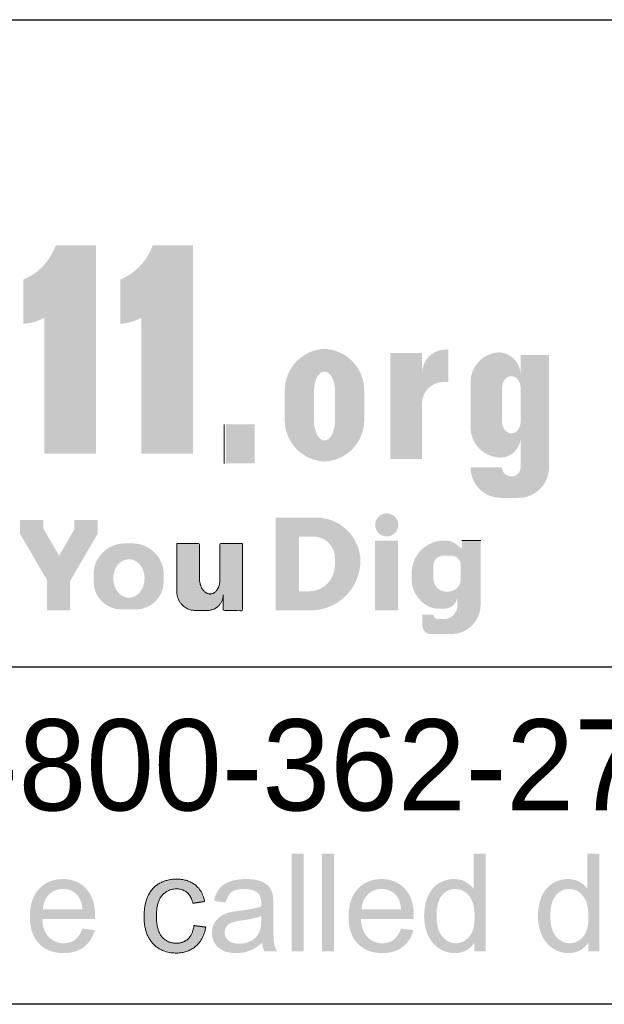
# Paper-space layout 'Layout1' of a CAD drawing. Extents: x 0 to 39.3, y 0 to 22.
# Tile 4 of 131: x 4.8 to 5.7, y 2.1 to 3.7. Entities that reach past the tile are written whole.
import ezdxf
from ezdxf.enums import TextEntityAlignment as Align

# ---------------------------------------------------------------- set-up
doc = ezdxf.new("R2010")
doc.units = 0
doc.header["$MEASUREMENT"] = 0
doc.layers.add('SH_Data', color=7, linetype='Continuous', lineweight=0)
doc.layers.add('SH_Text', color=7, linetype='Continuous', lineweight=13)
doc.styles.add('Font 70-Sub Title', font='font70.shx', dxfattribs={"height": 0.17})

# ---------------------------------------------------------------- blocks, each defined once
blk = doc.blocks.new('OUPS LOGO2')
at = {"layer": 'SH_Text'}
for points in [[(2.459541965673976, 1.113360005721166, 0.2133698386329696), (2.509125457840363, 1.165878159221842), (2.571147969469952, 1.165878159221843), (2.571147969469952, 0.8459065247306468), (2.491860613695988, 0.8459065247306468), (2.491860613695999, 1.054528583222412, -0.09593608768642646), (2.459541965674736, 1.045179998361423)], [(2.608386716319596, 1.113360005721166, 0.2133698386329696), (2.657970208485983, 1.165878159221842), (2.719992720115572, 1.165878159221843), (2.719992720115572, 0.8459065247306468), (2.640705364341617, 0.8459065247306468), (2.64070536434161, 1.054528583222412, -0.09593608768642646), (2.608386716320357, 1.045179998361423)], [(3.071811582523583, 1.000771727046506), (3.022952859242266, 1.000771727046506), (3.022952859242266, 0.8378040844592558), (3.071811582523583, 0.8378040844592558), (3.071811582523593, 0.9230698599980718, -0.414213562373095), (3.104801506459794, 0.9560597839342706), (3.112465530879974, 0.9560597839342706), (3.112465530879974, 1.005938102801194), (3.108515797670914, 1.005938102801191, 0.414213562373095), (3.071811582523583, 0.96923388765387)]]:
    blk.add_hatch(color=7, dxfattribs=at).paths.add_polyline_path(points)
at = {"layer": 'SH_Text', "extrusion": (0, 0, -1)}
h = blk.add_hatch(color=7, dxfattribs=at)
h.paths.add_polyline_path([(-2.860948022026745, 0.9430116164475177, 0.4010416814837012), (-2.922033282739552, 1.00692099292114, 0.4010416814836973), (-2.983118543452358, 0.9430116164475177), (-2.983118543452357, 0.8976462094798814, 0.4010416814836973), (-2.922033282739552, 0.8337368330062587, 0.4010416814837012), (-2.860948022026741, 0.8976462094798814)])
edge = h.paths.add_edge_path(flags=16)
edge.add_ellipse((-2.922052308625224, 0.8968543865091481), major_axis=(0, -0.03081728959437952), ratio=0.5220137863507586, start_angle=270, end_angle=450)
edge.add_line((-2.905965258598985, 0.8968543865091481), (-2.905965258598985, 0.9430116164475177))
edge.add_ellipse((-2.922052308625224, 0.9430116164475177), major_axis=(0, -0.02907811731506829), ratio=0.5532356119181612, start_angle=90, end_angle=270)
edge.add_line((-2.938139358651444, 0.9430116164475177), (-2.938139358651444, 0.8968543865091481))
h = blk.add_hatch(color=7, dxfattribs=at)
edge = h.paths.add_edge_path()
edge.add_line((-3.146416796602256, 0.8861696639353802), (-3.146416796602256, 0.9557962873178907))
edge.add_arc((-3.192315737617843, 0.9557962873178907), 0.04589894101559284, 0, 87.31351005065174)
edge.add_arc((-3.18828424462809, 0.9666315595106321), 0.03506366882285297, 93.07376153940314, 180)
edge.add_line((-3.223347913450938, 0.9666315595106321), (-3.223347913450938, 0.9976359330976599))
edge.add_line((-3.223347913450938, 0.9976359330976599), (-3.266904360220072, 0.9976359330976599))
edge.add_line((-3.266904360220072, 0.9976359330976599), (-3.266904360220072, 0.8247496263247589))
edge.add_arc((-3.220143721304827, 0.8247496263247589), 0.04676063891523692, 180, 269.9999999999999)
edge.add_line((-3.220143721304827, 0.7779889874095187), (-3.193177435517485, 0.7779889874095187))
edge.add_arc((-3.193177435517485, 0.8247496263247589), 0.04676063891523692, 270.0000000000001, 360)
edge.add_line((-3.146416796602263, 0.8247496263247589), (-3.194753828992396, 0.8247496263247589))
edge.add_ellipse((-3.209050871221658, 0.8247496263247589), major_axis=(-0.01429704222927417, -2.637889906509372e-17), ratio=0.9590115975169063, start_angle=0, end_angle=180, ccw=False)
edge.add_line((-3.223347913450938, 0.8247496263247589), (-3.223347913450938, 0.8711343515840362))
edge.add_arc((-3.192091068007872, 0.8711343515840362), 0.03125684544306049, 180, 275.2174634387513)
edge.add_arc((-3.192708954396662, 0.8861696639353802), 0.04629215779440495, 274.2867633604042, 360)
edge = h.paths.add_edge_path(flags=16)
edge.add_ellipse((-3.209050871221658, 0.9465267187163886), major_axis=(0, -0.01839607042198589), ratio=0.7771791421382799, start_angle=90, end_angle=270)
edge.add_line((-3.223347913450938, 0.9465267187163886), (-3.223347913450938, 0.8954904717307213))
edge.add_ellipse((-3.209050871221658, 0.8954904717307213), major_axis=(0, -0.01839607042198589), ratio=0.7771791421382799, start_angle=270, end_angle=450)
edge.add_line((-3.194753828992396, 0.8954904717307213), (-3.194753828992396, 0.9465267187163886))
for points in [[(-2.531274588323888, 0.605056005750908), (-2.531274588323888, 0.6503691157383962), (-2.573395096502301, 0.7227044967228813), (-2.573395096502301, 0.7441969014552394), (-2.537546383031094, 0.7441969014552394), (-2.537546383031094, 0.7290737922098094), (-2.514316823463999, 0.6891806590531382), (-2.490209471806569, 0.7305812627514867), (-2.490209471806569, 0.7441969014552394), (-2.45436075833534, 0.7441969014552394), (-2.45436075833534, 0.7227044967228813), (-2.495668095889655, 0.6517656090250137), (-2.495668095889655, 0.605056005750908)], [(-3.035059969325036, 0.605056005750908), (-3.035059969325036, 0.7121527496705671), (-2.999453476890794, 0.7121527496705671), (-2.999453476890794, 0.605056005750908)]]:
    blk.add_hatch(color=7, dxfattribs=at).paths.add_polyline_path(points)
h = blk.add_hatch(color=7, dxfattribs=at)
h.paths.add_polyline_path([(-2.846832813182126, 0.7477847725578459), (-2.909109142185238, 0.7477847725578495, 0.4091391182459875), (-2.977334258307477, 0.6807336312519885, 0.4094341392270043), (-2.900409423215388, 0.605056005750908), (-2.846832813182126, 0.605056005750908)])
h.paths.add_polyline_path([(-2.882817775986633, 0.6344600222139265), (-2.882817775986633, 0.7184986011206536), (-2.905262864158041, 0.7184986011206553, 0.414213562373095), (-2.937923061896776, 0.6858384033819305), (-2.93792306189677, 0.6739722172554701, 0.414213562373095), (-2.898410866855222, 0.6344600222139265)], flags=16)
at = {"layer": 'SH_Text'}
h = blk.add_hatch(color=7, dxfattribs=at)
edge = h.paths.add_edge_path()
edge.add_arc((3.017682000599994, 0.7364579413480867), 0.01773836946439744, 0, 360)
at = {"layer": 'SH_Text', "extrusion": (0, 0, -1)}
h = blk.add_hatch(color=7, dxfattribs=at)
h.paths.add_polyline_path([(-3.161957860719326, 0.6139161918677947, 0.414213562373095), (-3.11665646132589, 0.5686147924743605), (-3.085610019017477, 0.5686147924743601, 0.414213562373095), (-3.072517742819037, 0.5817070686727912), (-3.072517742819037, 0.5987498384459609), (-3.089473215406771, 0.5987498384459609), (-3.089473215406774, 0.5985562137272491, -0.4142135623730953), (-3.096298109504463, 0.5917313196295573), (-3.10516485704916, 0.5917313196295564, -0.414213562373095), (-3.126351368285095, 0.6129178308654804), (-3.126351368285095, 0.6282785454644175), (-3.126351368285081, 0.6281656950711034, 0.414213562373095), (-3.106004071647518, 0.6078183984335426), (-3.092317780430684, 0.6078183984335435, 0.3552005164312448), (-3.055986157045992, 0.652508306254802), (-3.055986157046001, 0.6625980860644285, 0.4188557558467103), (-3.106676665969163, 0.7124927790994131, 0.1721147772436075), (-3.124619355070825, 0.706549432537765), (-3.133176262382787, 0.6998980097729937), (-3.133176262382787, 0.7124990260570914), (-3.161957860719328, 0.7124990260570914)])
h.paths.add_polyline_path([(-3.104093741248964, 0.6891549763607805), (-3.116843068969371, 0.68915497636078, 0.414213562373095), (-3.131463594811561, 0.6745344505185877), (-3.131463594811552, 0.6532902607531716, 0.414213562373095), (-3.11215146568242, 0.6339781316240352), (-3.108785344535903, 0.63397813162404, 0.414213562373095), (-3.089473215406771, 0.6532902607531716), (-3.089473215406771, 0.6745344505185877, 0.414213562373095)], flags=16)
h = blk.add_hatch(color=7, dxfattribs=at)
h.paths.add_polyline_path([(-2.567223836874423, 0.6601547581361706, 0.414213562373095), (-2.615035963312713, 0.7079668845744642), (-2.627166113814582, 0.7079668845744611, 0.414213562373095), (-2.674978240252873, 0.6601547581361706), (-2.674978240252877, 0.6493606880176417, 0.414213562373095), (-2.632204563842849, 0.6065870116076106), (-2.609997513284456, 0.6065870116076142, 0.414213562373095), (-2.567223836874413, 0.6493606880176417)])
edge = h.paths.add_edge_path(flags=16)
edge.add_ellipse((-2.621568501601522, 0.6547577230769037), major_axis=(-0, -0.02896105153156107), ratio=0.8321863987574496, start_angle=90, end_angle=270, ccw=False)
edge.add_ellipse((-2.621568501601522, 0.6547577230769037), major_axis=(-0, -0.03022876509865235), ratio=0.7972867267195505, start_angle=-90, end_angle=90, ccw=False)
h = blk.add_hatch(color=7, dxfattribs=at)
edge = h.paths.add_edge_path()
edge.add_line((-2.695189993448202, 0.7079668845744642), (-2.729948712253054, 0.7079668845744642))
edge.add_line((-2.729948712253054, 0.7079668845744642), (-2.729948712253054, 0.6526514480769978))
edge.add_ellipse((-2.745632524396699, 0.6533790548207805), major_axis=(-0.001071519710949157, -0.02309697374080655), ratio=0.6790418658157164, start_angle=-82.18323935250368, end_angle=90, ccw=False)
edge.add_line((-2.761316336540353, 0.6509585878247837), (-2.761316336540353, 0.7079668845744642))
edge.add_line((-2.761316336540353, 0.7079668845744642), (-2.796075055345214, 0.7079668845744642))
edge.add_line((-2.796075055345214, 0.7079668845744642), (-2.796075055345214, 0.605056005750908))
edge.add_line((-2.796075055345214, 0.605056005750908), (-2.766411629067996, 0.605056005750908))
edge.add_line((-2.766411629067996, 0.605056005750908), (-2.766411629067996, 0.6291046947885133))
edge.add_arc((-2.74236294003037, 0.6291046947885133), 0.02404868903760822, 180, 270)
edge.add_line((-2.74236294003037, 0.605056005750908), (-2.723555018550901, 0.605056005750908))
edge.add_arc((-2.723555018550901, 0.6334210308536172), 0.02836502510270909, 270, 360)
edge.add_line((-2.695189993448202, 0.6334210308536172), (-2.695189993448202, 0.7079668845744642))
at = {"layer": 'SH_Text', "linetype": 'Continuous', "lineweight": 0, "extrusion": (0, 0, -1)}
for points in [[(-2.889965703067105, 0.08113192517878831), (-2.889965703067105, 0.2312819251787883), (-2.871540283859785, 0.2312819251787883), (-2.871540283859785, 0.08113192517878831)], [(-2.936544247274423, 0.08113192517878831), (-2.936544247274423, 0.2312819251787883), (-2.918118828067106, 0.2312819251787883), (-2.918118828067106, 0.08113192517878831)]]:
    blk.add_hatch(color=7, dxfattribs=at).paths.add_polyline_path(points)
at = {"layer": 'SH_Text', "linetype": 'Continuous', "lineweight": 0}
h = blk.add_hatch(color=7, dxfattribs=at)
edge = h.paths.add_edge_path()
edge.add_line((3.152384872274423, 0.08113192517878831), (3.152384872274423, 0.09485621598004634))
edge.add_spline(control_points=[(3.152384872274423, 0.09485621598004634), (3.142036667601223, 0.07872860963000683), (3.121957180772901, 0.07872860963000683), (3.108944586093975, 0.07872860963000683), (3.098033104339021, 0.08589563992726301), (3.087121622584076, 0.09306267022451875), (3.081128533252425, 0.1059107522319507), (3.075135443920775, 0.1187588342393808), (3.075135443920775, 0.1354479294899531), (3.075135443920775, 0.151725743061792), (3.080555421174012, 0.16498421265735), (3.08597539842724, 0.1782426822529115), (3.096814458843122, 0.1853068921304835), (3.107653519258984, 0.1923711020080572), (3.121050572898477, 0.1923711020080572), (3.130865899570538, 0.1923711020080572), (3.138535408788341, 0.188233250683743), (3.146204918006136, 0.1840953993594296), (3.1510115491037, 0.1774558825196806)], knot_values=[0, 0, 0, 0.1111111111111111, 0.1111111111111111, 0.2222222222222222, 0.2222222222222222, 0.3333333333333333, 0.3333333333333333, 0.4444444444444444, 0.4444444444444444, 0.5555555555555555, 0.5555555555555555, 0.6666666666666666, 0.6666666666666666, 0.7777777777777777, 0.7777777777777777, 0.8888888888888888, 0.8888888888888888, 1, 1, 1], degree=2, periodic=0)
edge.add_line((3.1510115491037, 0.1774558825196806), (3.1510115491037, 0.2312819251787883))
edge.add_line((3.1510115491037, 0.2312819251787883), (3.169436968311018, 0.2312819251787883))
edge.add_line((3.169436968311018, 0.2312819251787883), (3.169436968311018, 0.08113192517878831))
edge.add_line((3.169436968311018, 0.08113192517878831), (3.152384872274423, 0.08113192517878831))
edge = h.paths.add_edge_path(flags=16)
edge.add_spline(control_points=[(3.094133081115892, 0.1354407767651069), (3.094133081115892, 0.1145351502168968), (3.102942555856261, 0.1041851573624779), (3.111752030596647, 0.09383516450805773), (3.123738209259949, 0.09383516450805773), (3.135826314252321, 0.09383516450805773), (3.144277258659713, 0.1037247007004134), (3.152728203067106, 0.1136142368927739), (3.152728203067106, 0.1339047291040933), (3.152728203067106, 0.1562444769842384), (3.144123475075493, 0.1666972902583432), (3.135518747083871, 0.1771501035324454), (3.122919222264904, 0.1771501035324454), (3.110625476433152, 0.1771501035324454), (3.102379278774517, 0.1671067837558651), (3.094133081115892, 0.1570634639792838), (3.094133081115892, 0.1354407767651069)], knot_values=[0, 0, 0, 0.125, 0.125, 0.25, 0.25, 0.375, 0.375, 0.5, 0.5, 0.6249999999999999, 0.6249999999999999, 0.75, 0.75, 0.875, 0.875, 1, 1, 1], degree=2, periodic=0)
h = blk.add_hatch(color=7, dxfattribs=at)
edge = h.paths.add_edge_path()
edge.add_line((3.327254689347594, 0.08113192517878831), (3.327254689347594, 0.09485621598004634))
edge.add_spline(control_points=[(3.327254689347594, 0.09485621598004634), (3.316906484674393, 0.07872860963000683), (3.296826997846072, 0.07872860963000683), (3.283814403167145, 0.07872860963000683), (3.272902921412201, 0.08589563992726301), (3.261991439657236, 0.09306267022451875), (3.255998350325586, 0.1059107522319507), (3.250005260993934, 0.1187588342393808), (3.250005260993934, 0.1354479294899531), (3.250005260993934, 0.151725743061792), (3.255425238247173, 0.16498421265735), (3.260845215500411, 0.1782426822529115), (3.271684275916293, 0.1853068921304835), (3.282523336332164, 0.1923711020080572), (3.295920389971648, 0.1923711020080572), (3.305735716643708, 0.1923711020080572), (3.313405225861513, 0.188233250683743), (3.321074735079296, 0.1840953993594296), (3.325881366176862, 0.1774558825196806)], knot_values=[0, 0, 0, 0.1111111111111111, 0.1111111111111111, 0.2222222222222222, 0.2222222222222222, 0.3333333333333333, 0.3333333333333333, 0.4444444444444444, 0.4444444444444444, 0.5555555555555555, 0.5555555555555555, 0.6666666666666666, 0.6666666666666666, 0.7777777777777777, 0.7777777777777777, 0.8888888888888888, 0.8888888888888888, 1, 1, 1], degree=2, periodic=0)
edge.add_line((3.325881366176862, 0.1774558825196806), (3.325881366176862, 0.2312819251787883))
edge.add_line((3.325881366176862, 0.2312819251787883), (3.344306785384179, 0.2312819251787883))
edge.add_line((3.344306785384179, 0.2312819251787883), (3.344306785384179, 0.08113192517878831))
edge.add_line((3.344306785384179, 0.08113192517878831), (3.327254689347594, 0.08113192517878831))
edge = h.paths.add_edge_path(flags=16)
edge.add_spline(control_points=[(3.269002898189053, 0.1354407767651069), (3.269002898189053, 0.1145351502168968), (3.277812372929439, 0.1041851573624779), (3.286621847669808, 0.09383516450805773), (3.29860802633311, 0.09383516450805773), (3.310696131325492, 0.09383516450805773), (3.319147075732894, 0.1037247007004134), (3.327598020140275, 0.1136142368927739), (3.327598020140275, 0.1339047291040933), (3.327598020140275, 0.1562444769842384), (3.318993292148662, 0.1666972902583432), (3.310388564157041, 0.1771501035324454), (3.297789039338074, 0.1771501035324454), (3.285495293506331, 0.1771501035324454), (3.277249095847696, 0.1671067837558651), (3.269002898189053, 0.1570634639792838), (3.269002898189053, 0.1354407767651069)], knot_values=[0, 0, 0, 0.125, 0.125, 0.25, 0.25, 0.375, 0.375, 0.5, 0.5, 0.6249999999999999, 0.6249999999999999, 0.75, 0.75, 0.875, 0.875, 1, 1, 1], degree=2, periodic=0)
at = {"layer": 'SH_Text', "linetype": 'Continuous', "lineweight": 0, "extrusion": (0, 0, -1)}
h = blk.add_hatch(color=7, dxfattribs=at)
edge = h.paths.add_edge_path()
edge.add_line((-2.549977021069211, 0.1162661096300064), (-2.569022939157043, 0.1138627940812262))
edge.add_spline(control_points=[(-2.569022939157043, 0.1138627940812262), (-2.564516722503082, 0.0971665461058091), (-2.552331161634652, 0.08794757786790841), (-2.54014560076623, 0.07872860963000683), (-2.521201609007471, 0.07872860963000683), (-2.497341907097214, 0.07872860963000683), (-2.483363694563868, 0.0934203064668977), (-2.469385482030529, 0.1081120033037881), (-2.469385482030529, 0.1346289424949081), (-2.469385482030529, 0.1620667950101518), (-2.483517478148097, 0.1772189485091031), (-2.497649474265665, 0.1923711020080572), (-2.520176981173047, 0.1923711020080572), (-2.541989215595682, 0.1923711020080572), (-2.555813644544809, 0.177516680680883), (-2.569638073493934, 0.162662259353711), (-2.569638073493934, 0.1357179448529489), (-2.569638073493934, 0.134078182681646), (-2.569536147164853, 0.130800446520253)], knot_values=[0, 0, 0, 0.1111111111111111, 0.1111111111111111, 0.2222222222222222, 0.2222222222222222, 0.3333333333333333, 0.3333333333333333, 0.4444444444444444, 0.4444444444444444, 0.5555555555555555, 0.5555555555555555, 0.6666666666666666, 0.6666666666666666, 0.7777777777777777, 0.7777777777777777, 0.8888888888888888, 0.8888888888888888, 1, 1, 1], degree=2, periodic=0)
edge.add_line((-2.569536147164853, 0.130800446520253), (-2.488383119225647, 0.130800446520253))
edge.add_spline(control_points=[(-2.488383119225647, 0.130800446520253), (-2.489407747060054, 0.1128810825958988), (-2.498529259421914, 0.1033581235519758), (-2.507650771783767, 0.09383516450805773), (-2.521280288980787, 0.09383516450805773), (-2.531426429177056, 0.09383516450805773), (-2.538600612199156, 0.09918540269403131), (-2.545774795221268, 0.1045356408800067), (-2.549977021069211, 0.1162661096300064)], knot_values=[0, 0, 0, 0.25, 0.25, 0.5, 0.5, 0.75, 0.75, 1, 1, 1], degree=2, periodic=0)
edge = h.paths.add_edge_path(flags=16)
edge.add_line((-2.489413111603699, 0.1459070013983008), (-2.550182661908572, 0.1459070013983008))
edge.add_spline(control_points=[(-2.550182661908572, 0.1459070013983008), (-2.548952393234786, 0.1596831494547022), (-2.543214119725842, 0.1665730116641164), (-2.534400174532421, 0.1772645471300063), (-2.52036116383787, 0.1772645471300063), (-2.507654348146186, 0.1772645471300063), (-2.498995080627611, 0.1687313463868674), (-2.490335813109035, 0.1601981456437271), (-2.489413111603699, 0.1459070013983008)], knot_values=[0, 0, 0, 0.25, 0.25, 0.5, 0.5, 0.75, 0.75, 1, 1, 1], degree=2, periodic=0)
h = blk.add_hatch(color=7, dxfattribs=at)
edge = h.paths.add_edge_path()
edge.add_line((-2.72150472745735, 0.1209582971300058), (-2.739586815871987, 0.118554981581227))
edge.add_spline(control_points=[(-2.739586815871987, 0.118554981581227), (-2.736616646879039, 0.0998666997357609), (-2.724374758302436, 0.08929765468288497), (-2.712132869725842, 0.07872860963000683), (-2.694306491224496, 0.07872860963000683), (-2.671973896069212, 0.07872860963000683), (-2.658400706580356, 0.09331748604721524), (-2.644827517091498, 0.1079063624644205), (-2.644827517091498, 0.1351403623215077), (-2.644827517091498, 0.1527503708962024), (-2.650668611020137, 0.1659569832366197), (-2.656509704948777, 0.1791635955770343), (-2.668446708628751, 0.1857673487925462), (-2.680383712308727, 0.1923711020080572), (-2.694422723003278, 0.1923711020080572), (-2.712150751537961, 0.1923711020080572), (-2.723422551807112, 0.1834006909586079), (-2.734694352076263, 0.1744302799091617), (-2.737870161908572, 0.1579235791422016)], knot_values=[0, 0, 0, 0.1111111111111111, 0.1111111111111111, 0.2222222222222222, 0.2222222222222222, 0.3333333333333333, 0.3333333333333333, 0.4444444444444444, 0.4444444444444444, 0.5555555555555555, 0.5555555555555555, 0.6666666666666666, 0.6666666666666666, 0.7777777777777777, 0.7777777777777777, 0.8888888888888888, 0.8888888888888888, 1, 1, 1], degree=2, periodic=0)
edge.add_line((-2.737870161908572, 0.1579235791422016), (-2.719902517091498, 0.1551769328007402))
edge.add_spline(control_points=[(-2.719902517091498, 0.1551769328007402), (-2.717343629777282, 0.1661688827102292), (-2.710846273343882, 0.1717167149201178), (-2.704348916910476, 0.1772645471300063), (-2.695137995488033, 0.1772645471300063), (-2.681220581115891, 0.1772645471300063), (-2.672522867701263, 0.1672712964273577), (-2.663825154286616, 0.1572780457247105), (-2.663825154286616, 0.1356517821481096), (-2.663825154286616, 0.1137179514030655), (-2.672226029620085, 0.1037765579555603), (-2.680626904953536, 0.09383516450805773), (-2.694150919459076, 0.09383516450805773), (-2.705010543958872, 0.09383516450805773), (-2.71228397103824, 0.1004880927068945), (-2.719557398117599, 0.1071410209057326), (-2.72150472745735, 0.1209582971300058)], knot_values=[0, 0, 0, 0.125, 0.125, 0.25, 0.25, 0.375, 0.375, 0.5, 0.5, 0.6249999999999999, 0.6249999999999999, 0.75, 0.75, 0.875, 0.875, 1, 1, 1], degree=2, periodic=0)
h = blk.add_hatch(color=7, dxfattribs=at)
edge = h.paths.add_edge_path()
edge.add_spline(control_points=[(-2.82633506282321, 0.09452182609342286), (-2.816047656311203, 0.08586166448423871), (-2.806576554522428, 0.08229513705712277), (-2.797105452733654, 0.07872860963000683), (-2.786252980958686, 0.07872860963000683), (-2.768335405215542, 0.07872860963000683), (-2.758710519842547, 0.08747639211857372), (-2.749085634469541, 0.09622417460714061), (-2.749085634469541, 0.1098304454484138), (-2.749085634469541, 0.1178110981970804), (-2.75272011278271, 0.1244103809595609), (-2.756354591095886, 0.1310096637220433), (-2.762241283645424, 0.1349999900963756), (-2.768127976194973, 0.1389903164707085), (-2.775500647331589, 0.141035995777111), (-2.780925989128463, 0.1424683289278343), (-2.791880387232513, 0.1437987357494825), (-2.814200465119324, 0.1464577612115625), (-2.824745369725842, 0.1501414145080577), (-2.824847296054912, 0.1539412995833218), (-2.824847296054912, 0.1549677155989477), (-2.824847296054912, 0.1662636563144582), (-2.819634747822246, 0.1708861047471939), (-2.812582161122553, 0.1771501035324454), (-2.79868262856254, 0.1771501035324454), (-2.785702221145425, 0.1771501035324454), (-2.779519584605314, 0.1725866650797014), (-2.773336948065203, 0.1680232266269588), (-2.770372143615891, 0.1564358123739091)], knot_values=[0, 0, 0, 0.07142857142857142, 0.07142857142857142, 0.1428571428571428, 0.1428571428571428, 0.2142857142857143, 0.2142857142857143, 0.2857142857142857, 0.2857142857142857, 0.3571428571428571, 0.3571428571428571, 0.4285714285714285, 0.4285714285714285, 0.5, 0.5, 0.5714285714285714, 0.5714285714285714, 0.6428571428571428, 0.6428571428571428, 0.7142857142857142, 0.7142857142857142, 0.7857142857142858, 0.7857142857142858, 0.8571428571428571, 0.8571428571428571, 0.9285714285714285, 0.9285714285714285, 1, 1, 1], degree=2, periodic=0)
edge.add_line((-2.770372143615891, 0.1564358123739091), (-2.752290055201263, 0.1588391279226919))
edge.add_spline(control_points=[(-2.752290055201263, 0.1588391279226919), (-2.754747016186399, 0.1704265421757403), (-2.760376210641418, 0.1775533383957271), (-2.766005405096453, 0.184680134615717), (-2.776650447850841, 0.1885256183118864), (-2.787295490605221, 0.1923711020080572), (-2.801318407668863, 0.1923711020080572), (-2.815239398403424, 0.1923711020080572), (-2.823939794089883, 0.1890915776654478), (-2.832640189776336, 0.1858120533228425), (-2.836734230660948, 0.1808409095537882), (-2.840828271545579, 0.1758697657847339), (-2.84246624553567, 0.168286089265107), (-2.843387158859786, 0.1635706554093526), (-2.843387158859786, 0.1512894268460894)], knot_values=[0, 0, 0, 0.1428571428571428, 0.1428571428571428, 0.2857142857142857, 0.2857142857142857, 0.4285714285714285, 0.4285714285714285, 0.5714285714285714, 0.5714285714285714, 0.7142857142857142, 0.7142857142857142, 0.8571428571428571, 0.8571428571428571, 1, 1, 1], degree=2, periodic=0)
edge.add_line((-2.843387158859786, 0.1512894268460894), (-2.843387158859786, 0.1267251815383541))
edge.add_spline(control_points=[(-2.843387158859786, 0.1267251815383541), (-2.843387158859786, 0.1010343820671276), (-2.844564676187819, 0.0942124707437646), (-2.84574219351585, 0.08739055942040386), (-2.849223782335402, 0.08113192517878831)], knot_values=[0, 0, 0, 0.5, 0.5, 1, 1, 1], degree=2, periodic=0)
edge.add_line((-2.849223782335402, 0.08113192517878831), (-2.829997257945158, 0.08113192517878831))
edge.add_spline(control_points=[(-2.829997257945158, 0.08113192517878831), (-2.82714868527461, 0.08685589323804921), (-2.82633506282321, 0.09452182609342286)], knot_values=[0, 0, 0, 1, 1, 1], degree=2, periodic=0)
edge = h.paths.add_edge_path(flags=16)
edge.add_spline(control_points=[(-2.824847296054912, 0.1357215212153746), (-2.814801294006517, 0.1316283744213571), (-2.794707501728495, 0.1287619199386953), (-2.783327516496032, 0.1271257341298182), (-2.778612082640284, 0.1250782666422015), (-2.773896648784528, 0.1230307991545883), (-2.771333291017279, 0.1190914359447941), (-2.768769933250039, 0.1151520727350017), (-2.768769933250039, 0.1103418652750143), (-2.768769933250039, 0.1029727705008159), (-2.774347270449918, 0.09806063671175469), (-2.779924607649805, 0.09314850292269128), (-2.790669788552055, 0.09314850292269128), (-2.801311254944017, 0.09314850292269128), (-2.809600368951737, 0.09780760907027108), (-2.817889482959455, 0.1024667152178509), (-2.821778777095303, 0.1105510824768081), (-2.824745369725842, 0.1167918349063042), (-2.824745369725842, 0.1289675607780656)], knot_values=[0, 0, 0, 0.1111111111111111, 0.1111111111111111, 0.2222222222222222, 0.2222222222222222, 0.3333333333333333, 0.3333333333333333, 0.4444444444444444, 0.4444444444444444, 0.5555555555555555, 0.5555555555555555, 0.6666666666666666, 0.6666666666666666, 0.7777777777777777, 0.7777777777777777, 0.8888888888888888, 0.8888888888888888, 1, 1, 1], degree=2, periodic=0)
edge.add_line((-2.824745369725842, 0.1289675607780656), (-2.824847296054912, 0.1357215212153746))
h = blk.add_hatch(color=7, dxfattribs=at)
edge = h.paths.add_edge_path()
edge.add_line((-3.039566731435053, 0.1162661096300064), (-3.058612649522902, 0.1138627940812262))
edge.add_spline(control_points=[(-3.058612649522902, 0.1138627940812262), (-3.054106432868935, 0.0971665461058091), (-3.041920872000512, 0.08794757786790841), (-3.029735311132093, 0.07872860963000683), (-3.010791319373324, 0.07872860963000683), (-2.986931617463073, 0.07872860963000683), (-2.972953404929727, 0.0934203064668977), (-2.958975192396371, 0.1081120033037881), (-2.958975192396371, 0.1346289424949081), (-2.958975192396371, 0.1620667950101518), (-2.97310718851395, 0.1772189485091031), (-2.987239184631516, 0.1923711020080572), (-3.009766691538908, 0.1923711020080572), (-3.031578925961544, 0.1923711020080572), (-3.045403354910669, 0.177516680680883), (-3.059227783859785, 0.162662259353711), (-3.059227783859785, 0.1357179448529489), (-3.059227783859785, 0.134078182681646), (-3.059125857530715, 0.130800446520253)], knot_values=[0, 0, 0, 0.1111111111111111, 0.1111111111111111, 0.2222222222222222, 0.2222222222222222, 0.3333333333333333, 0.3333333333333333, 0.4444444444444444, 0.4444444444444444, 0.5555555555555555, 0.5555555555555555, 0.6666666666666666, 0.6666666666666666, 0.7777777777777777, 0.7777777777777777, 0.8888888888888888, 0.8888888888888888, 1, 1, 1], degree=2, periodic=0)
edge.add_line((-3.059125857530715, 0.130800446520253), (-2.977972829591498, 0.130800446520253))
edge.add_spline(control_points=[(-2.977972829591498, 0.130800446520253), (-2.978997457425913, 0.1128810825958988), (-2.988118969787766, 0.1033581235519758), (-2.99724048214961, 0.09383516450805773), (-3.010869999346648, 0.09383516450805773), (-3.021016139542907, 0.09383516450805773), (-3.028190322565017, 0.09918540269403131), (-3.03536450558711, 0.1045356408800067), (-3.039566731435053, 0.1162661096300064)], knot_values=[0, 0, 0, 0.25, 0.25, 0.5, 0.5, 0.75, 0.75, 1, 1, 1], degree=2, periodic=0)
edge = h.paths.add_edge_path(flags=16)
edge.add_line((-2.979002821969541, 0.1459070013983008), (-3.039772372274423, 0.1459070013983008))
edge.add_spline(control_points=[(-3.039772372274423, 0.1459070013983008), (-3.038542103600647, 0.1596831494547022), (-3.032803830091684, 0.1665730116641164), (-3.023989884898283, 0.1772645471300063), (-3.009950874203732, 0.1772645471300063), (-2.997244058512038, 0.1772645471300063), (-2.988584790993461, 0.1687313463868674), (-2.979925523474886, 0.1601981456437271), (-2.979002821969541, 0.1459070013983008)], knot_values=[0, 0, 0, 0.25, 0.25, 0.5, 0.5, 0.75, 0.75, 1, 1, 1], degree=2, periodic=0)
at = {"layer": 'SH_Data', "lineweight": 30}
for p, q in [((1.332267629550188e-15, 1.512535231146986), (4.250000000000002, 1.512535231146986)), ((4.250000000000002, 0.5178641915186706), (1.332267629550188e-15, 0.5178641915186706)), ((4.250000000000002, 0), (0, 0))]:
    blk.add_line(p, q, dxfattribs=at)
at = {"layer": 'SH_Text', "color": 6}
for p, q in [((2.768052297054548, 0.8909072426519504), (2.768052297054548, 0.8308634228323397)), ((3.133176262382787, 0.7124990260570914), (3.161957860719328, 0.7124990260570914))]:
    blk.add_line(p, q, dxfattribs=at)
at = {"layer": 'SH_Text', "color": 7}
blk.add_rational_spline([(2.695189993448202, 0.7079668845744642), (2.712569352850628, 0.7079668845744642), (2.729948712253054, 0.7079668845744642), (2.729948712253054, 0.6803091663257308), (2.729948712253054, 0.6526514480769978), (2.730949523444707, 0.6310786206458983), (2.745632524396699, 0.6302862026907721), (2.760315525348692, 0.6294937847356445), (2.761316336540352, 0.6509585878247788), (2.761316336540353, 0.6794627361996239), (2.761316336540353, 0.7079668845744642), (2.778695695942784, 0.7079668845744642), (2.796075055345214, 0.7079668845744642), (2.796075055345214, 0.6565114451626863), (2.796075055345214, 0.605056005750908), (2.781243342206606, 0.605056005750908), (2.766411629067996, 0.605056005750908), (2.766411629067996, 0.6170803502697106), (2.766411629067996, 0.6291046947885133), (2.766411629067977, 0.6050560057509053), (2.74236294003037, 0.6050560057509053), (2.732958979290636, 0.605056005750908), (2.723555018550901, 0.605056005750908), (2.695189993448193, 0.605056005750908), (2.695189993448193, 0.6334210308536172), (2.695189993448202, 0.6706939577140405), (2.695189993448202, 0.7079668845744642)], [1, 1, 1, 1, 1, 0.7308081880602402, 1, 0.7308081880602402, 1, 1, 1, 1, 1, 1, 1, 1, 1, 1, 1, 0.7071067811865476, 1, 1, 1, 0.7071067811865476, 1, 1, 1], degree=2, knots=[0, 0, 0, 0.08333333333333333, 0.08333333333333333, 0.1666666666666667, 0.1666666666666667, 0.2083333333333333, 0.2083333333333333, 0.25, 0.25, 0.3333333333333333, 0.3333333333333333, 0.4166666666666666, 0.4166666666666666, 0.5, 0.5, 0.5833333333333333, 0.5833333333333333, 0.6666666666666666, 0.6666666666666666, 0.75, 0.75, 0.8333333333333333, 0.8333333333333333, 0.9166666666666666, 0.9166666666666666, 1, 1, 1], dxfattribs=at)
at = {"layer": 'SH_Text', "color": 7, "linetype": 'Continuous', "lineweight": 0}
blk.add_open_spline([(2.72150472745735, 0.1209582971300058), (2.730545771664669, 0.1197566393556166), (2.739586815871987, 0.118554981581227), (2.736616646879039, 0.0998666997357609), (2.724374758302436, 0.08929765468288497), (2.712132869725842, 0.07872860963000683), (2.694306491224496, 0.07872860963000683), (2.671973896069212, 0.07872860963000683), (2.658400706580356, 0.09331748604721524), (2.644827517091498, 0.1079063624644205), (2.644827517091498, 0.1351403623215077), (2.644827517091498, 0.1527503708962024), (2.650668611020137, 0.1659569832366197), (2.656509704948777, 0.1791635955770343), (2.668446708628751, 0.1857673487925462), (2.680383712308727, 0.1923711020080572), (2.694422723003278, 0.1923711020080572), (2.712150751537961, 0.1923711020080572), (2.723422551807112, 0.1834006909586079), (2.734694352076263, 0.1744302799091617), (2.737870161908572, 0.1579235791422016), (2.728886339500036, 0.1565502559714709), (2.719902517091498, 0.1551769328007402), (2.717343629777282, 0.1661688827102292), (2.710846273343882, 0.1717167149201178), (2.704348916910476, 0.1772645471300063), (2.695137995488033, 0.1772645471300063), (2.681220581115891, 0.1772645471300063), (2.672522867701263, 0.1672712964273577), (2.663825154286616, 0.1572780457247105), (2.663825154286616, 0.1356517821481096), (2.663825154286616, 0.1137179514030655), (2.672226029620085, 0.1037765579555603), (2.680626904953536, 0.09383516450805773), (2.694150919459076, 0.09383516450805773), (2.705010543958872, 0.09383516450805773), (2.71228397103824, 0.1004880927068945), (2.719557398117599, 0.1071410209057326), (2.72150472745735, 0.1209582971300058)], degree=2, knots=[0, 0, 0, 0.25, 0.25, 0.2777777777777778, 0.2777777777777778, 0.3055555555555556, 0.3055555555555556, 0.3333333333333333, 0.3333333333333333, 0.3611111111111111, 0.3611111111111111, 0.3888888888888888, 0.3888888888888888, 0.4166666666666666, 0.4166666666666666, 0.4444444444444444, 0.4444444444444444, 0.4722222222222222, 0.4722222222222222, 0.5, 0.5, 0.75, 0.75, 0.78125, 0.78125, 0.8125, 0.8125, 0.84375, 0.84375, 0.875, 0.875, 0.90625, 0.90625, 0.9375, 0.9375, 0.96875, 0.96875, 1, 1, 1], dxfattribs=at)
at = {"layer": 'SH_Text', "color": 7}
blk.add_solid([(2.770501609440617, 0.8909072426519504), (2.814589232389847, 0.8909072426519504), (2.770501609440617, 0.8308634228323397), (2.814589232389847, 0.8308634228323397)], dxfattribs=at)
at = {"layer": 'SH_Text', "lineweight": 40, "style": 'Font 70-Sub Title'}
blk.add_text('OHIO811, 8-1-1, or 1-800-362-2764', height=0.14, dxfattribs=at).set_placement((2.124449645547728, 0.3678183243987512), align=Align.MIDDLE_CENTER)

psp = doc.layouts.get("Layout1")

# ---------------------------------------------------------------- block references
at = {"layer": 'SH_Text', "color": 7}
psp.add_blockref('OUPS LOGO2', (2.377511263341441, 2.14279348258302), dxfattribs=at)

doc.saveas('drawing.dxf')
